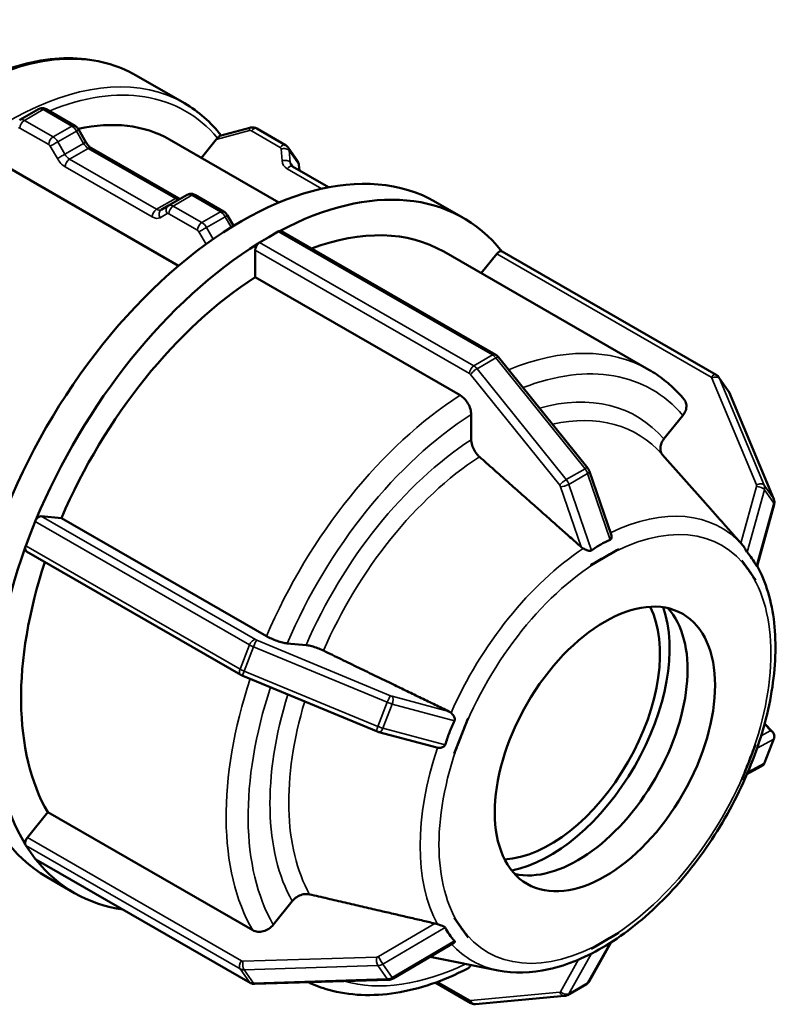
# Model space of a CAD drawing. Header units: millimetres. Extents: x 0 to 903, y 0 to 594.
# Tile 8 of 9: x 594 to 642, y 437 to 500. Entities that reach past the tile are written whole.
import ezdxf

# ---------------------------------------------------------------- set-up
doc = ezdxf.new("R2010")
doc.units = ezdxf.units.MM
doc.layers.add('Visible (ANSI)', color=7, linetype='Continuous', lineweight=50)
doc.layers.add('Visible Narrow (ANSI)', color=7, linetype='Continuous', lineweight=35)

msp = doc.modelspace()

# ---------------------------------------------------------------- linework, layer by layer
at = {"layer": 'Visible (ANSI)'}
for p, q in [((601.226, 496.505), (604.337, 494.713)), ((594.958, 494.34), (593.756, 493.648)), ((595.457, 494.33), (597.3, 493.269)), ((597.547, 493.017), (598.006, 492.222)), ((608.534, 493.144), (606.611, 492.628)), ((610.816, 492.03), (608.973, 493.091)), ((603.376, 492.389), (610.394, 488.348)), ((605.426, 491.209), (606.376, 492.39)), ((598.359, 491.842), (603.947, 488.624)), ((611.586, 491.018), (610.985, 491.875)), ((603.957, 484.293), (592.537, 490.87)), ((613.581, 489.323), (611.262, 490.659)), ((611.68, 490.756), (611.709, 490.402)), ((604.507, 488.841), (603.305, 488.149)), ((605.006, 488.832), (606.848, 487.77)), ((603.303, 488.148), (602.845, 487.882)), ((620.463, 488.378), (622.23, 487.36)), ((607.095, 487.518), (607.48, 486.852)), ((609.154, 485.788), (609.755, 486.134)), ((609.755, 486.134), (610.356, 486.48)), ((610.555, 486.5), (624.308, 478.58)), ((608.871, 483.553), (608.871, 485.298)), ((620.983, 485.194), (634.142, 477.616)), ((623.378, 483.814), (624.377, 485.057)), ((638.471, 477.282), (624.718, 485.202)), ((622.03, 475.975), (608.871, 483.553)), ((624.491, 478.422), (630.213, 471.306)), ((639.241, 476.27), (638.64, 477.127)), ((639.296, 476.171), (642.157, 469.318)), ((622.737, 473.125), (622.737, 474.749)), ((635.106, 473.171), (636.323, 474.684)), ((637.775, 469.047), (634.999, 472.177)), ((630.336, 471.083), (631.718, 467.034)), ((642.177, 468.96), (641.088, 465.011)), ((594.445, 467.099), (594.746, 467.874)), ((595.132, 468.216), (596.439, 468.096)), ((596.439, 468.096), (609.599, 460.518)), ((594.145, 466.324), (594.445, 467.099)), ((607.943, 458.035), (594.19, 465.955)), ((632.205, 466.101), (631.321, 465.592)), ((632.204, 466.104), (632.205, 466.101)), ((632.205, 466.101), (632.204, 466.1)), ((631.321, 465.592), (630.437, 465.083)), ((640.102, 465.376), (640.105, 465.377)), ((640.105, 465.377), (640.105, 465.38)), ((640.547, 464.746), (640.105, 465.377)), ((630.437, 465.083), (630.436, 465.086)), ((630.437, 465.082), (630.437, 465.083)), ((640.988, 464.116), (640.547, 464.746)), ((640.988, 464.116), (640.986, 464.115)), ((640.989, 464.119), (640.988, 464.116)), ((610.919, 460.055), (612.136, 459.943)), ((616.66, 454.412), (608.076, 457.97)), ((622.538, 455.261), (622.096, 454.122)), ((622.535, 455.262), (622.538, 455.261)), ((622.538, 455.261), (622.539, 455.261)), ((620.521, 453.37), (616.818, 454.358)), ((642.079, 454.372), (641.572, 454.909)), ((622.096, 454.122), (621.654, 452.982)), ((641.569, 452.381), (642.17, 453.931)), ((640.547, 452.43), (640.988, 453.57)), ((640.986, 453.57), (640.988, 453.57)), ((640.988, 453.57), (640.989, 453.57)), ((621.654, 452.982), (621.651, 452.983)), ((621.655, 452.982), (621.654, 452.982)), ((640.105, 451.291), (640.547, 452.43)), ((641.381, 452.169), (640.438, 451.657)), ((640.105, 451.291), (640.102, 451.291)), ((640.105, 451.291), (640.105, 451.291)), ((594.248, 447.595), (595.556, 449.221)), ((595.556, 449.221), (608.715, 441.643)), ((594.445, 446.66), (594.145, 447.089)), ((594.746, 446.231), (594.445, 446.66)), ((608.544, 438.27), (594.791, 446.189)), ((595.511, 445.049), (597.279, 444.031)), ((610.035, 441.998), (611.252, 443.511)), ((621.651, 442.434), (621.654, 442.436)), ((621.654, 442.436), (621.655, 442.438)), ((621.654, 442.436), (622.096, 441.805)), ((622.096, 441.805), (622.538, 441.175)), ((622.538, 441.175), (622.535, 441.173)), ((622.539, 441.177), (622.538, 441.175)), ((631.321, 440.96), (632.205, 441.469)), ((632.204, 441.471), (632.205, 441.469)), ((632.205, 441.469), (632.204, 441.467)), ((621.622, 440.826), (617.724, 438.545)), ((631.717, 440.867), (630.306, 438.357)), ((630.436, 440.449), (630.437, 440.451)), ((630.437, 440.451), (631.321, 440.96)), ((630.437, 440.451), (630.437, 440.453)), ((624.467, 439.061), (620.112, 439.942)), ((617.426, 438.458), (608.843, 438.196)), ((620.433, 438.281), (622.707, 436.971)), ((628.928, 437.486), (630.13, 438.178)), ((623.013, 436.901), (628.736, 437.425))]:
    msp.add_line(p, q, dxfattribs=at)
for centre, major_axis, ratio, start_param, end_param in [((593.42, 475.102), (9.955, 17.288), 0.578093, 0, 0.488942), ((607.987, 466.713), (12.476, 21.665), 0.578093, 0, 3.141593), ((606.517, 492.188), (0.321, 0.456), 0.420253, 1.187218, 1.420605), ((609.755, 465.695), (12.476, 21.665), 0.578093, 6.05832, 7.027782), ((609.755, 465.695), (11.228, 19.498), 0.578093, 0, 0.611068), ((610.356, 486.153), (-0.2, -0.347), 0.578093, 3.61658, 3.925057), ((610.356, 486.153), (0.2, 0.347), 0.578093, 0, 0.474988), ((609.755, 465.695), (-12.476, -21.665), 0.578093, 3.963925, 4.933387), ((609.154, 485.461), (0.2, 0.347), 0.578093, 1.091941, 2.354261), ((609.154, 485.461), (-0.2, -0.347), 0.578093, 3.925057, 4.233534), ((624.518, 484.855), (0.2, 0.347), 0.578093, 0.044744, 1.307063), ((624.518, 484.855), (0.2, 0.347), 0.578093, 0, 0.044744), ((609.755, 465.695), (-11.228, -19.498), 0.578093, 3.980641, 4.91667), ((594.991, 467.851), (-0.2, -0.347), 0.578093, 4.663778, 4.972255), ((594.991, 467.851), (0.2, 0.347), 0.578093, 0.259866, 1.522185), ((609.755, 465.695), (-12.476, -21.665), 0.578093, 5.011122, 5.980585), ((594.39, 466.301), (-0.2, -0.347), 0.578093, 5.280732, 6.283185), ((594.39, 466.301), (-0.2, -0.347), 0.578093, 4.972255, 5.280732), ((609.755, 465.695), (-11.228, -19.498), 0.578093, 5.054228, 5.963868), ((627.786, 455.312), (-4.99, -8.666), 0.578093, 0.360638, 2.780954), ((627.786, 455.312), (5.424, 9.42), 0.578093, 3.600487, 5.824291), ((629.554, 454.294), (-4.99, -8.666), 0.578093, 0.177364, 2.964228), ((594.39, 447.393), (0.2, 0.347), 0.578093, 1.307063, 2.569383), ((594.39, 447.393), (-0.2, -0.347), 0.578093, 5.710975, 6.019452), ((594.991, 446.536), (-0.2, -0.347), 0.578093, 6.019452, 6.283185), ((609.755, 465.695), (-12.476, -21.665), 0.578093, 6.058392, 6.507979)]:
    msp.add_ellipse(centre, major_axis=major_axis, ratio=ratio, start_param=start_param, end_param=end_param, dxfattribs=at)
msp.add_ellipse((631.321, 453.276), major_axis=(-4.99, -8.666), ratio=0.578093, dxfattribs=at)
for points, knots in [([(601.226, 496.505), (600.026, 497.196), (598.644, 497.566), (595.638, 497.642), (594.007, 497.328), (590.643, 496.039), (588.909, 495.044), (585.537, 492.479), (583.901, 490.908), (580.894, 487.354), (579.524, 485.373), (577.182, 481.2), (576.211, 479.009), (574.764, 474.63), (574.289, 472.443), (573.889, 468.286), (573.966, 466.317), (574.68, 462.803), (575.316, 461.255), (576.931, 459.002), (577.812, 458.191), (578.826, 457.607)], [5.499721, 5.499721, 5.499721, 5.499721, 5.803755, 5.803755, 6.118125, 6.118125, 6.441706, 6.441706, 6.766116, 6.766116, 7.089771, 7.089771, 7.413129, 7.413129, 7.73686, 7.73686, 8.061337, 8.061337, 8.384413, 8.384413, 8.641314, 8.641314, 8.641314, 8.641314]), ([(595.457, 494.33), (595.434, 494.343), (595.409, 494.356), (595.355, 494.377), (595.325, 494.386), (595.261, 494.399), (595.226, 494.403), (595.152, 494.402), (595.113, 494.397), (595.034, 494.377), (594.995, 494.361), (594.958, 494.34)], [1.5707963, 1.5707963, 1.5707963, 1.5707963, 1.7274892, 1.7274892, 1.8841821, 1.8841821, 2.040875, 2.040875, 2.1975679, 2.1975679, 2.3542608, 2.3542608, 2.3542608, 2.3542608]), ([(593.755, 493.647), (593.755, 493.647), (593.755, 493.647), (593.755, 493.647), (593.755, 493.647), (593.756, 493.647), (593.756, 493.647), (593.756, 493.647), (593.756, 493.647), (593.756, 493.647), (593.756, 493.647), (593.756, 493.648)], [3.926990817, 3.926990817, 3.926990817, 3.926990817, 3.927377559, 3.927377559, 3.9277643, 3.9277643, 3.928151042, 3.928151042, 3.928537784, 3.928537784, 3.928924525, 3.928924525, 3.928924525, 3.928924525]), ([(597.547, 493.017), (597.536, 493.036), (597.524, 493.055), (597.497, 493.092), (597.483, 493.11), (597.453, 493.145), (597.437, 493.162), (597.403, 493.195), (597.384, 493.211), (597.345, 493.241), (597.323, 493.255), (597.3, 493.269)], [0.7853982, 0.7853982, 0.7853982, 0.7853982, 0.9424778, 0.9424778, 1.0995574, 1.0995574, 1.2566371, 1.2566371, 1.4137167, 1.4137167, 1.5707963, 1.5707963, 1.5707963, 1.5707963]), ([(608.534, 493.144), (608.561, 493.151), (608.588, 493.156), (608.645, 493.164), (608.674, 493.165), (608.733, 493.164), (608.763, 493.161), (608.823, 493.151), (608.854, 493.143), (608.914, 493.121), (608.944, 493.108), (608.973, 493.091)], [3.9269908, 3.9269908, 3.9269908, 3.9269908, 4.0840704, 4.0840704, 4.2411501, 4.2411501, 4.3982297, 4.3982297, 4.5553093, 4.5553093, 4.712389, 4.712389, 4.712389, 4.712389]), ([(606.46, 492.484), (606.468, 492.492), (606.475, 492.5), (606.508, 492.535), (606.529, 492.559), (606.568, 492.601), (606.585, 492.616), (606.604, 492.625), (606.608, 492.627), (606.611, 492.628)], [-0.05423041, -0.05423041, -0.05423041, -0.05423041, -0.05059712, -0.05059712, -0.03851557, -0.03851557, -0.02509947, -0.02509947, -0.02227934, -0.02227934, -0.02227934, -0.02227934]), ([(598.359, 491.842), (598.338, 491.854), (598.314, 491.869), (598.266, 491.906), (598.241, 491.927), (598.191, 491.974), (598.166, 492.001), (598.117, 492.058), (598.093, 492.089), (598.047, 492.154), (598.026, 492.188), (598.006, 492.222)], [1.5707963, 1.5707963, 1.5707963, 1.5707963, 1.727876, 1.727876, 1.8849556, 1.8849556, 2.0420352, 2.0420352, 2.1991149, 2.1991149, 2.3561945, 2.3561945, 2.3561945, 2.3561945]), ([(610.816, 492.03), (610.829, 492.022), (610.842, 492.014), (610.866, 491.997), (610.879, 491.988), (610.902, 491.968), (610.914, 491.958), (610.936, 491.936), (610.946, 491.924), (610.967, 491.901), (610.976, 491.888), (610.985, 491.875)], [4.712389, 4.712389, 4.712389, 4.712389, 4.782905, 4.782905, 4.8534211, 4.8534211, 4.9239372, 4.9239372, 4.9944532, 4.9944532, 5.0649693, 5.0649693, 5.0649693, 5.0649693]), ([(611.68, 490.756), (611.679, 490.774), (611.676, 490.792), (611.67, 490.828), (611.665, 490.846), (611.655, 490.882), (611.648, 490.9), (611.634, 490.935), (611.626, 490.952), (611.607, 490.986), (611.597, 491.002), (611.586, 491.018)], [0.7853982, 0.7853982, 0.7853982, 0.7853982, 0.8719617, 0.8719617, 0.9585253, 0.9585253, 1.0450889, 1.0450889, 1.1316524, 1.1316524, 1.218216, 1.218216, 1.218216, 1.218216]), ([(611.183, 490.729), (611.187, 490.724), (611.191, 490.719), (611.2, 490.709), (611.204, 490.704), (611.214, 490.694), (611.219, 490.689), (611.23, 490.68), (611.236, 490.676), (611.248, 490.667), (611.255, 490.663), (611.262, 490.659)], [4.3598087, 4.3598087, 4.3598087, 4.3598087, 4.4303247, 4.4303247, 4.5008408, 4.5008408, 4.5713569, 4.5713569, 4.6418729, 4.6418729, 4.712389, 4.712389, 4.712389, 4.712389]), ([(604.056, 488.582), (604.053, 488.582), (604.049, 488.582), (604.034, 488.585), (604.021, 488.589), (603.988, 488.602), (603.968, 488.611), (603.947, 488.624)], [1.1869474, 1.1869474, 1.1869474, 1.1869474, 1.2574105, 1.2574105, 1.4141034, 1.4141034, 1.5707963, 1.5707963, 1.5707963, 1.5707963]), ([(605.006, 488.832), (604.983, 488.845), (604.958, 488.857), (604.903, 488.879), (604.873, 488.888), (604.809, 488.901), (604.774, 488.904), (604.7, 488.904), (604.661, 488.899), (604.583, 488.878), (604.543, 488.862), (604.507, 488.841)], [1.5707963, 1.5707963, 1.5707963, 1.5707963, 1.7274892, 1.7274892, 1.8841821, 1.8841821, 2.040875, 2.040875, 2.1975679, 2.1975679, 2.3542608, 2.3542608, 2.3542608, 2.3542608]), ([(603.303, 488.148), (603.303, 488.148), (603.303, 488.148), (603.304, 488.149), (603.304, 488.149), (603.304, 488.149), (603.304, 488.149), (603.304, 488.149), (603.304, 488.149), (603.304, 488.149), (603.304, 488.149), (603.305, 488.149)], [3.926990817, 3.926990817, 3.926990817, 3.926990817, 3.927377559, 3.927377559, 3.9277643, 3.9277643, 3.928151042, 3.928151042, 3.928537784, 3.928537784, 3.928924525, 3.928924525, 3.928924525, 3.928924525]), ([(607.095, 487.518), (607.084, 487.538), (607.072, 487.557), (607.046, 487.594), (607.032, 487.612), (607.001, 487.647), (606.985, 487.664), (606.951, 487.697), (606.933, 487.712), (606.893, 487.743), (606.872, 487.757), (606.848, 487.77)], [0.7853982, 0.7853982, 0.7853982, 0.7853982, 0.9424778, 0.9424778, 1.0995574, 1.0995574, 1.2566371, 1.2566371, 1.4137167, 1.4137167, 1.5707963, 1.5707963, 1.5707963, 1.5707963]), ([(624.491, 478.422), (624.481, 478.433), (624.471, 478.445), (624.45, 478.468), (624.439, 478.479), (624.416, 478.501), (624.404, 478.512), (624.379, 478.532), (624.366, 478.543), (624.338, 478.562), (624.323, 478.571), (624.308, 478.58)], [1.0471976, 1.0471976, 1.0471976, 1.0471976, 1.1519173, 1.1519173, 1.2566371, 1.2566371, 1.3613568, 1.3613568, 1.4660766, 1.4660766, 1.5707963, 1.5707963, 1.5707963, 1.5707963]), ([(636.402, 475.709), (636.273, 475.863), (636.139, 476.013), (635.862, 476.301), (635.719, 476.44), (635.425, 476.706), (635.274, 476.834), (634.964, 477.077), (634.805, 477.193), (634.479, 477.413), (634.312, 477.518), (634.142, 477.616)], [5.2916709, 5.2916709, 5.2916709, 5.2916709, 5.3332809, 5.3332809, 5.3748909, 5.3748909, 5.4165009, 5.4165009, 5.4581109, 5.4581109, 5.4997209, 5.4997209, 5.4997209, 5.4997209]), ([(638.471, 477.282), (638.484, 477.274), (638.496, 477.266), (638.521, 477.249), (638.534, 477.24), (638.557, 477.22), (638.569, 477.21), (638.591, 477.188), (638.601, 477.176), (638.621, 477.153), (638.631, 477.14), (638.64, 477.127)], [4.712389, 4.712389, 4.712389, 4.712389, 4.782905, 4.782905, 4.8534211, 4.8534211, 4.9239372, 4.9239372, 4.9944532, 4.9944532, 5.0649693, 5.0649693, 5.0649693, 5.0649693]), ([(622.737, 474.749), (622.737, 474.85), (622.717, 474.981), (622.65, 475.206), (622.592, 475.34), (622.468, 475.554), (622.381, 475.672), (622.22, 475.842), (622.117, 475.925), (622.03, 475.975)], [-0.148217, -0.148217, -0.148217, -0.148217, -0.1111115, -0.1111115, -0.0740398, -0.0740398, -0.0370053, -0.0370053, 0, 0, 0, 0]), ([(639.296, 476.171), (639.293, 476.178), (639.29, 476.185), (639.283, 476.198), (639.28, 476.205), (639.273, 476.218), (639.269, 476.225), (639.262, 476.238), (639.258, 476.245), (639.25, 476.257), (639.245, 476.264), (639.241, 476.27)], [1.0471976, 1.0471976, 1.0471976, 1.0471976, 1.0814012, 1.0814012, 1.1156049, 1.1156049, 1.1498086, 1.1498086, 1.1840123, 1.1840123, 1.218216, 1.218216, 1.218216, 1.218216]), ([(636.323, 474.684), (636.398, 474.778), (636.467, 474.9), (636.54, 475.113), (636.558, 475.24), (636.541, 475.444), (636.504, 475.557), (636.438, 475.663), (636.421, 475.686), (636.402, 475.708)], [-0.148217, -0.148217, -0.148217, -0.148217, -0.1111115, -0.1111115, -0.0740398, -0.0740398, -0.0370053, -0.0370053, -0.0265579, -0.0265579, -0.0265579, -0.0265579]), ([(623.261, 472.032), (623.23, 472.059), (623.201, 472.088), (623.093, 472.201), (623.006, 472.319), (622.883, 472.533), (622.824, 472.667), (622.757, 472.893), (622.737, 473.024), (622.737, 473.125)], [0.3210257, 0.3210257, 0.3210257, 0.3210257, 0.3334958, 0.3334958, 0.3705368, 0.3705368, 0.407627, 0.407627, 0.4447535, 0.4447535, 0.4447535, 0.4447535]), ([(635.026, 472.146), (635.007, 472.168), (634.99, 472.191), (634.924, 472.297), (634.888, 472.41), (634.871, 472.614), (634.889, 472.742), (634.962, 472.954), (635.031, 473.077), (635.106, 473.171)], [0.3231215, 0.3231215, 0.3231215, 0.3231215, 0.3334958, 0.3334958, 0.3705368, 0.3705368, 0.407627, 0.407627, 0.4447535, 0.4447535, 0.4447535, 0.4447535]), ([(630.336, 471.083), (630.331, 471.099), (630.324, 471.116), (630.311, 471.147), (630.304, 471.163), (630.288, 471.193), (630.28, 471.208), (630.263, 471.237), (630.254, 471.251), (630.234, 471.279), (630.224, 471.293), (630.213, 471.306)], [0.456447, 0.456447, 0.456447, 0.456447, 0.5745971, 0.5745971, 0.6927472, 0.6927472, 0.8108973, 0.8108973, 0.9290474, 0.9290474, 1.0471976, 1.0471976, 1.0471976, 1.0471976]), ([(642.177, 468.96), (642.183, 468.982), (642.188, 469.004), (642.195, 469.05), (642.197, 469.074), (642.198, 469.122), (642.197, 469.146), (642.192, 469.196), (642.187, 469.22), (642.175, 469.27), (642.167, 469.294), (642.157, 469.318)], [0.456447, 0.456447, 0.456447, 0.456447, 0.5745971, 0.5745971, 0.6927472, 0.6927472, 0.8108973, 0.8108973, 0.9290474, 0.9290474, 1.0471976, 1.0471976, 1.0471976, 1.0471976]), ([(631.718, 467.034), (631.73, 466.999), (631.737, 466.964), (631.746, 466.884), (631.743, 466.839), (631.728, 466.78), (631.719, 466.758), (631.694, 466.726), (631.68, 466.714), (631.663, 466.706), (631.662, 466.706), (631.661, 466.705)], [-0.14643597, -0.14643597, -0.14643597, -0.14643597, -0.13308933, -0.13308933, -0.11458663, -0.11458663, -0.10353862, -0.10353862, -0.09459778, -0.09459778, -0.09403698, -0.09403698, -0.09403698, -0.09403698]), ([(631.661, 466.705), (631.445, 466.613), (631.237, 466.507), (631.047, 466.397), (630.857, 466.288), (630.656, 466.158), (630.458, 466.013)], [-0.0806263, -0.0806263, -0.0806263, -0.0806263, 0, 0, 0, 0.0806263, 0.0806263, 0.0806263, 0.0806263]), ([(640.152, 466.366), (640.116, 466.407), (640.082, 466.445), (640.053, 466.478), (640.05, 466.481), (640.048, 466.483), (640.045, 466.486)], [0.26599736, 0.26599736, 0.26599736, 0.26599736, 0.28248366, 0.28248366, 0.28248366, 0.28389422, 0.28389422, 0.28389422, 0.28389422]), ([(640.446, 465.9), (640.437, 465.91), (640.428, 465.923), (640.402, 465.965), (640.386, 465.995), (640.34, 466.084), (640.302, 466.158), (640.223, 466.279), (640.189, 466.325), (640.152, 466.366)], [-0.09300658, -0.09300658, -0.09300658, -0.09300658, -0.08387876, -0.08387876, -0.07032131, -0.07032131, -0.04404811, -0.04404811, -0.02645567, -0.02645567, -0.02645567, -0.02645567]), ([(629.931, 466.146), (629.881, 466.173), (629.835, 466.205), (629.797, 466.238), (629.794, 466.241), (629.791, 466.244), (629.787, 466.246)], [0.26599736, 0.26599736, 0.26599736, 0.26599736, 0.28248366, 0.28248366, 0.28248366, 0.28389422, 0.28389422, 0.28389422, 0.28389422]), ([(630.458, 466.013), (630.454, 466.01), (630.45, 466.007), (630.427, 465.994), (630.406, 465.989), (630.35, 465.985), (630.314, 465.991), (630.211, 466.017), (630.131, 466.05), (630.008, 466.107), (629.969, 466.126), (629.931, 466.146)], [-0.09469348, -0.09469348, -0.09469348, -0.09469348, -0.09226863, -0.09226863, -0.08248082, -0.08248082, -0.06773553, -0.06773553, -0.03986239, -0.03986239, -0.0265608, -0.0265608, -0.0265608, -0.0265608]), ([(641.047, 465.042), (640.951, 465.215), (640.851, 465.372), (640.756, 465.507), (640.661, 465.643), (640.556, 465.778), (640.446, 465.9)], [0.9781379, 0.9781379, 0.9781379, 0.9781379, 1.0587642, 1.0587642, 1.0587642, 1.1393905, 1.1393905, 1.1393905, 1.1393905]), ([(624.467, 439.061), (625.493, 438.853), (626.594, 438.886), (628.931, 439.405), (630.175, 439.929), (632.648, 441.424), (633.877, 442.408), (636.176, 444.717), (637.245, 446.042), (639.124, 448.897), (639.933, 450.426), (641.218, 453.544), (641.692, 455.133), (642.252, 458.224), (642.336, 459.727), (642.082, 462.495), (641.744, 463.764), (641.156, 464.909), (641.125, 464.968), (641.093, 465.027)], [2.549122, 2.549122, 2.549122, 2.549122, 2.844476, 2.844476, 3.166326, 3.166326, 3.496876, 3.496876, 3.826236, 3.826236, 4.154337, 4.154337, 4.482744, 4.482744, 4.812785, 4.812785, 5.142224, 5.142224, 5.160454, 5.160454, 5.160454, 5.160454]), ([(641.088, 465.011), (641.087, 465.009), (641.087, 465.007), (641.083, 465.003), (641.078, 465.003), (641.066, 465.013), (641.06, 465.021), (641.051, 465.035), (641.049, 465.039), (641.047, 465.042)], [-0.12141291, -0.12141291, -0.12141291, -0.12141291, -0.1164424, -0.1164424, -0.10478088, -0.10478088, -0.09589554, -0.09589554, -0.09340515, -0.09340515, -0.09340515, -0.09340515]), ([(609.599, 460.518), (609.686, 460.468), (609.806, 460.407), (610.025, 460.309), (610.163, 460.254), (610.393, 460.173), (610.527, 460.133), (610.734, 460.081), (610.843, 460.062), (610.919, 460.055)], [0, 0, 0, 0, 0.0370053, 0.0370053, 0.0740398, 0.0740398, 0.1111115, 0.1111115, 0.148217, 0.148217, 0.148217, 0.148217]), ([(612.136, 459.943), (612.211, 459.936), (612.321, 459.916), (612.528, 459.865), (612.662, 459.824), (612.892, 459.743), (613.03, 459.689), (613.176, 459.623), (613.215, 459.605), (613.252, 459.587)], [0.1482423, 0.1482423, 0.1482423, 0.1482423, 0.1853688, 0.1853688, 0.222459, 0.222459, 0.2595, 0.2595, 0.27197, 0.27197, 0.27197, 0.27197]), ([(607.943, 458.035), (607.951, 458.03), (607.96, 458.025), (607.978, 458.016), (607.987, 458.011), (608.004, 458.002), (608.013, 457.998), (608.031, 457.99), (608.04, 457.986), (608.058, 457.978), (608.067, 457.974), (608.076, 457.97)], [4.712389, 4.712389, 4.712389, 4.712389, 4.8171087, 4.8171087, 4.9218285, 4.9218285, 5.0265482, 5.0265482, 5.131268, 5.131268, 5.2359878, 5.2359878, 5.2359878, 5.2359878]), ([(621.297, 455.69), (621.301, 455.688), (621.305, 455.686), (621.309, 455.684), (621.355, 455.66), (621.401, 455.629), (621.442, 455.591)], [0.2810731, 0.2810731, 0.2810731, 0.2810731, 0.28248366, 0.28248366, 0.28248366, 0.29896996, 0.29896996, 0.29896996, 0.29896996]), ([(621.673, 455.089), (621.545, 454.83), (621.432, 454.569), (621.337, 454.324), (621.242, 454.079), (621.15, 453.812), (621.072, 453.54)], [-0.0806263, -0.0806263, -0.0806263, -0.0806263, 0, 0, 0, 0.0806263, 0.0806263, 0.0806263, 0.0806263]), ([(621.442, 455.591), (621.5, 455.538), (621.552, 455.477), (621.628, 455.365), (621.655, 455.314), (621.682, 455.237), (621.689, 455.207), (621.692, 455.155), (621.689, 455.132), (621.68, 455.104), (621.677, 455.096), (621.673, 455.089)], [-0.16060392, -0.16060392, -0.16060392, -0.16060392, -0.13655649, -0.13655649, -0.11670012, -0.11670012, -0.1048264, -0.1048264, -0.09597149, -0.09597149, -0.09289398, -0.09289398, -0.09289398, -0.09289398]), ([(616.66, 454.412), (616.67, 454.408), (616.681, 454.404), (616.701, 454.396), (616.712, 454.392), (616.733, 454.385), (616.744, 454.381), (616.765, 454.374), (616.775, 454.371), (616.797, 454.364), (616.807, 454.361), (616.818, 454.358)], [5.2359878, 5.2359878, 5.2359878, 5.2359878, 5.3541379, 5.3541379, 5.472288, 5.472288, 5.5904381, 5.5904381, 5.7085882, 5.7085882, 5.8267384, 5.8267384, 5.8267384, 5.8267384]), ([(642.079, 454.372), (642.088, 454.362), (642.099, 454.35), (642.121, 454.321), (642.132, 454.304), (642.156, 454.262), (642.169, 454.236), (642.189, 454.17), (642.198, 454.129), (642.198, 454.038), (642.191, 453.988), (642.173, 453.938), (642.172, 453.934), (642.17, 453.931)], [5.2359878, 5.2359878, 5.2359878, 5.2359878, 5.3189096, 5.3189096, 5.4018314, 5.4018314, 5.4847533, 5.4847533, 5.5676751, 5.5676751, 5.6450338, 5.6450338, 5.650597, 5.650597, 5.650597, 5.650597]), ([(621.072, 453.54), (621.071, 453.537), (621.07, 453.534), (621.061, 453.508), (621.049, 453.489), (621.007, 453.444), (620.974, 453.422), (620.879, 453.378), (620.801, 453.358), (620.671, 453.349), (620.622, 453.351), (620.576, 453.358)], [-0.09369712, -0.09369712, -0.09369712, -0.09369712, -0.09241237, -0.09241237, -0.08300581, -0.08300581, -0.06816749, -0.06816749, -0.04190536, -0.04190536, -0.02650176, -0.02650176, -0.02650176, -0.02650176]), ([(641.381, 452.169), (641.394, 452.175), (641.407, 452.183), (641.433, 452.202), (641.447, 452.212), (641.475, 452.237), (641.489, 452.251), (641.515, 452.283), (641.528, 452.301), (641.551, 452.339), (641.561, 452.36), (641.569, 452.381)], [0.456447, 0.456447, 0.456447, 0.456447, 0.4916752, 0.4916752, 0.5269035, 0.5269035, 0.5621318, 0.5621318, 0.5973601, 0.5973601, 0.6325883, 0.6325883, 0.6325883, 0.6325883]), ([(611.252, 443.511), (611.327, 443.605), (611.437, 443.704), (611.644, 443.839), (611.778, 443.9), (612.008, 443.962), (612.146, 443.975), (612.292, 443.961), (612.331, 443.955), (612.369, 443.946)], [0.1482423, 0.1482423, 0.1482423, 0.1482423, 0.1853688, 0.1853688, 0.222459, 0.222459, 0.2595, 0.2595, 0.27197, 0.27197, 0.27197, 0.27197]), ([(608.715, 441.643), (608.802, 441.592), (608.922, 441.555), (609.141, 441.534), (609.279, 441.547), (609.509, 441.609), (609.643, 441.669), (609.85, 441.805), (609.959, 441.904), (610.035, 441.998)], [0, 0, 0, 0, 0.0370053, 0.0370053, 0.0740398, 0.0740398, 0.1111115, 0.1111115, 0.148217, 0.148217, 0.148217, 0.148217]), ([(620.413, 442.076), (620.417, 442.075), (620.421, 442.074), (620.425, 442.073), (620.472, 442.061), (620.523, 442.045), (620.576, 442.025)], [0.2810731, 0.2810731, 0.2810731, 0.2810731, 0.28248366, 0.28248366, 0.28248366, 0.29896996, 0.29896996, 0.29896996, 0.29896996]), ([(620.576, 442.025), (620.655, 441.995), (620.736, 441.968), (620.865, 441.925), (620.917, 441.908), (620.985, 441.88), (621.01, 441.868), (621.045, 441.845), (621.058, 441.834), (621.068, 441.818), (621.07, 441.814), (621.072, 441.811)], [-0.16109395, -0.16109395, -0.16109395, -0.16109395, -0.13586207, -0.13586207, -0.1164424, -0.1164424, -0.10478088, -0.10478088, -0.09589554, -0.09589554, -0.09340515, -0.09340515, -0.09340515, -0.09340515]), ([(621.072, 441.811), (621.15, 441.649), (621.242, 441.497), (621.337, 441.361), (621.432, 441.226), (621.545, 441.086), (621.673, 440.953)], [0.9781379, 0.9781379, 0.9781379, 0.9781379, 1.0587642, 1.0587642, 1.0587642, 1.1393905, 1.1393905, 1.1393905, 1.1393905]), ([(621.673, 440.953), (621.683, 440.943), (621.689, 440.931), (621.693, 440.903), (621.685, 440.885), (621.662, 440.855), (621.644, 440.839), (621.622, 440.826)], [-0.09300658, -0.09300658, -0.09300658, -0.09300658, -0.08387876, -0.08387876, -0.07032131, -0.07032131, -0.05578232, -0.05578232, -0.05578232, -0.05578232]), ([(612.295, 438.302), (612.71, 438.107), (613.142, 437.947), (614.258, 437.633), (614.958, 437.523), (616.401, 437.459), (617.143, 437.504), (618.651, 437.741), (619.418, 437.934), (620.961, 438.458), (621.738, 438.789), (622.514, 439.185)], [2.4066798, 2.4066798, 2.4066798, 2.4066798, 2.5035687, 2.5035687, 2.6490092, 2.6490092, 2.7944497, 2.7944497, 2.9398902, 2.9398902, 3.0853307, 3.0853307, 3.0853307, 3.0853307]), ([(622.514, 439.185), (622.519, 439.188), (622.525, 439.191), (622.592, 439.23), (622.65, 439.297), (622.69, 439.386), (622.696, 439.402), (622.701, 439.418)], [0.07093262, 0.07093262, 0.07093262, 0.07093262, 0.0740398, 0.0740398, 0.11111151, 0.11111151, 0.1183716, 0.1183716, 0.1183716, 0.1183716]), ([(608.544, 438.27), (608.563, 438.258), (608.583, 438.249), (608.623, 438.232), (608.643, 438.225), (608.683, 438.213), (608.703, 438.208), (608.744, 438.201), (608.764, 438.199), (608.804, 438.196), (608.823, 438.195), (608.843, 438.196)], [4.712389, 4.712389, 4.712389, 4.712389, 4.8171087, 4.8171087, 4.9218285, 4.9218285, 5.0265482, 5.0265482, 5.131268, 5.131268, 5.2359878, 5.2359878, 5.2359878, 5.2359878]), ([(617.426, 438.458), (617.448, 438.459), (617.47, 438.461), (617.512, 438.467), (617.533, 438.471), (617.574, 438.481), (617.594, 438.487), (617.633, 438.501), (617.652, 438.508), (617.689, 438.526), (617.707, 438.535), (617.724, 438.545)], [5.2359878, 5.2359878, 5.2359878, 5.2359878, 5.3541379, 5.3541379, 5.472288, 5.472288, 5.5904381, 5.5904381, 5.7085882, 5.7085882, 5.8267384, 5.8267384, 5.8267384, 5.8267384]), ([(630.13, 438.178), (630.146, 438.187), (630.16, 438.197), (630.189, 438.218), (630.202, 438.229), (630.228, 438.253), (630.24, 438.265), (630.262, 438.291), (630.272, 438.304), (630.29, 438.33), (630.299, 438.344), (630.306, 438.357)], [5.4958534, 5.4958534, 5.4958534, 5.4958534, 5.5620304, 5.5620304, 5.6282074, 5.6282074, 5.6943844, 5.6943844, 5.7605614, 5.7605614, 5.8267384, 5.8267384, 5.8267384, 5.8267384]), ([(628.928, 437.486), (628.916, 437.479), (628.903, 437.473), (628.878, 437.461), (628.865, 437.456), (628.839, 437.446), (628.826, 437.442), (628.8, 437.436), (628.787, 437.433), (628.761, 437.428), (628.748, 437.427), (628.736, 437.425)], [0.7873319, 0.7873319, 0.7873319, 0.7873319, 0.839305, 0.839305, 0.8912781, 0.8912781, 0.9432513, 0.9432513, 0.9952244, 0.9952244, 1.0471976, 1.0471976, 1.0471976, 1.0471976]), ([(623.013, 436.901), (622.988, 436.898), (622.963, 436.898), (622.916, 436.901), (622.893, 436.904), (622.85, 436.913), (622.829, 436.918), (622.791, 436.931), (622.773, 436.938), (622.738, 436.954), (622.722, 436.962), (622.707, 436.971)], [1.0471976, 1.0471976, 1.0471976, 1.0471976, 1.1519173, 1.1519173, 1.2566371, 1.2566371, 1.3613568, 1.3613568, 1.4660766, 1.4660766, 1.5707963, 1.5707963, 1.5707963, 1.5707963])]:
    msp.add_open_spline(points, degree=3, knots=knots, dxfattribs=at)
for points in [[(606.69, 492.649), (606.026, 493.5), (605.234, 494.197), (604.337, 494.713)], [(631.321, 465.592), (631.601, 465.753), (631.905, 465.927), (632.204, 466.104)], [(632.204, 466.1), (631.903, 465.927), (631.606, 465.756), (631.321, 465.592)], [(630.436, 465.086), (630.738, 465.255), (631.042, 465.431), (631.321, 465.592)], [(631.321, 465.592), (631.037, 465.428), (630.741, 465.258), (630.437, 465.082)], [(640.102, 465.376), (640.103, 465.377), (640.104, 465.378), (640.105, 465.38)], [(640.547, 464.746), (640.404, 464.95), (640.256, 465.162), (640.102, 465.376)], [(640.105, 465.38), (640.254, 465.161), (640.407, 464.946), (640.547, 464.746)], [(630.437, 465.082), (630.437, 465.083), (630.436, 465.085), (630.436, 465.086)], [(640.547, 464.746), (640.686, 464.547), (640.838, 464.329), (640.989, 464.119)], [(640.986, 464.115), (640.838, 464.332), (640.689, 464.543), (640.547, 464.746)], [(622.096, 454.122), (622.236, 454.482), (622.389, 454.873), (622.535, 455.262)], [(622.539, 455.261), (622.386, 454.871), (622.238, 454.488), (622.096, 454.122)], [(622.535, 455.262), (622.536, 455.262), (622.537, 455.262), (622.539, 455.261)], [(621.651, 452.983), (621.806, 453.369), (621.956, 453.761), (622.096, 454.122)], [(622.096, 454.122), (621.954, 453.755), (621.805, 453.372), (621.655, 452.982)], [(620.576, 453.358), (620.558, 453.361), (620.539, 453.365), (620.521, 453.37)], [(640.547, 452.43), (640.689, 452.798), (640.838, 453.18), (640.986, 453.57)], [(640.989, 453.57), (640.838, 453.182), (640.686, 452.791), (640.547, 452.43)], [(640.986, 453.57), (640.987, 453.57), (640.988, 453.57), (640.989, 453.57)], [(640.102, 451.291), (640.256, 451.68), (640.404, 452.062), (640.547, 452.43)], [(640.547, 452.43), (640.407, 452.07), (640.254, 451.678), (640.105, 451.291)], [(621.651, 442.434), (621.652, 442.436), (621.654, 442.437), (621.655, 442.438)], [(622.096, 441.805), (621.956, 442.005), (621.806, 442.222), (621.651, 442.434)], [(621.655, 442.438), (621.805, 442.219), (621.954, 442.008), (622.096, 441.805)], [(622.096, 441.805), (622.238, 441.602), (622.386, 441.39), (622.539, 441.177)], [(622.535, 441.173), (622.389, 441.39), (622.236, 441.606), (622.096, 441.805)], [(631.321, 440.96), (631.606, 441.124), (631.903, 441.294), (632.204, 441.471)], [(632.204, 441.467), (631.905, 441.297), (631.601, 441.121), (631.321, 440.96)], [(631.321, 440.96), (631.042, 440.799), (630.738, 440.625), (630.436, 440.449)], [(630.436, 440.449), (630.436, 440.45), (630.437, 440.452), (630.437, 440.453)], [(630.437, 440.453), (630.741, 440.624), (631.037, 440.796), (631.321, 440.96)]]:
    msp.add_open_spline(points, degree=3, dxfattribs=at)
for points, weights in [([(629.787, 466.246), (626.758, 468.932), (623.261, 472.032)], [1.00010700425, 1.00262681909, 1]), ([(640.045, 466.486), (638.949, 467.723), (637.775, 469.047)], [1.00010767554, 1.00129523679, 1.00133935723]), ([(613.252, 459.587), (617.563, 457.498), (621.297, 455.69)], [1, 1.00262715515, 1.00010767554]), ([(612.369, 443.946), (616.679, 442.943), (620.413, 442.076)], [1, 1.00262715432, 1.00010767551])]:
    msp.add_rational_spline(points, weights, degree=2, dxfattribs=at)
at = {"layer": 'Visible Narrow (ANSI)'}
for p, q in [((594.056, 493.618), (595.258, 494.31)), ((595.258, 494.31), (597.101, 493.249)), ((595.899, 492.557), (594.056, 493.618)), ((593.773, 493.128), (595.616, 492.067)), ((597.101, 493.249), (595.899, 492.557)), ((596.199, 492.24), (597.401, 492.933)), ((597.401, 492.933), (597.859, 492.138)), ((606.376, 492.39), (608.496, 492.959)), ((608.632, 492.946), (610.475, 491.885)), ((595.716, 491.962), (596.174, 491.167)), ((596.657, 491.446), (596.199, 492.24)), ((597.859, 492.138), (596.657, 491.446)), ((596.957, 491.13), (598.159, 491.822)), ((598.159, 491.822), (603.747, 488.604)), ((610.539, 491.783), (610.6, 491.025)), ((611.054, 491.681), (611.655, 490.824)), ((611.115, 490.923), (611.054, 491.681)), ((602.545, 487.912), (596.957, 491.13)), ((596.674, 490.64), (602.262, 487.422)), ((610.921, 490.514), (613.145, 489.233)), ((611.326, 490.622), (611.115, 490.923)), ((611.655, 490.824), (611.688, 490.414)), ((603.747, 488.604), (602.545, 487.912)), ((603.604, 488.12), (604.806, 488.812)), ((604.806, 488.812), (606.649, 487.751)), ((605.447, 487.058), (603.604, 488.12)), ((602.762, 487.373), (603.221, 487.639)), ((603.321, 487.63), (605.164, 486.569)), ((606.649, 487.751), (605.447, 487.058)), ((605.747, 486.742), (606.949, 487.434)), ((606.949, 487.434), (607.336, 486.763)), ((606.175, 486.001), (605.747, 486.742)), ((605.264, 486.463), (605.718, 485.677)), ((610.356, 486.48), (624.108, 478.561)), ((622.906, 477.868), (609.154, 485.788)), ((608.871, 485.298), (622.623, 477.378)), ((624.377, 485.057), (638.13, 477.137)), ((624.108, 478.561), (622.906, 477.868)), ((623.118, 477.68), (624.32, 478.373)), ((624.32, 478.373), (630.043, 471.258)), ((622.694, 477.316), (628.416, 470.201)), ((628.841, 470.565), (623.118, 477.68)), ((638.184, 477.076), (641.045, 470.223)), ((638.679, 477.057), (639.28, 476.199)), ((641.54, 470.204), (638.679, 477.057)), ((639.28, 476.199), (642.141, 469.346)), ((630.043, 471.258), (628.841, 470.565)), ((629.009, 470.26), (630.211, 470.952)), ((630.211, 470.952), (631.661, 466.705)), ((630.458, 466.013), (629.009, 470.26)), ((642.141, 469.346), (641.54, 470.204)), ((628.473, 470.099), (629.787, 466.246)), ((641.049, 470.126), (640.045, 466.486)), ((640.446, 465.9), (641.553, 469.912)), ((641.553, 469.912), (642.154, 469.055)), ((642.154, 469.055), (641.047, 465.042)), ((594.746, 467.874), (608.498, 459.954)), ((608.885, 460.296), (595.132, 468.216)), ((607.897, 458.404), (594.145, 466.324)), ((617.556, 456.696), (608.972, 460.254)), ((608.498, 459.954), (607.897, 458.404)), ((608.159, 458.278), (608.76, 459.827)), ((608.76, 459.827), (617.343, 456.27)), ((616.742, 454.72), (608.159, 458.278)), ((617.343, 456.27), (616.742, 454.72)), ((621.297, 455.69), (617.664, 456.659)), ((617.067, 454.608), (617.668, 456.158)), ((617.668, 456.158), (621.673, 455.089)), ((621.072, 453.54), (617.067, 454.608)), ((641.933, 454.435), (641.342, 454.114)), ((641.558, 454.856), (641.929, 454.462)), ((641.087, 453.335), (642.154, 453.914)), ((642.154, 453.914), (641.553, 452.364)), ((641.553, 452.364), (640.494, 451.79)), ((608.001, 439.675), (594.248, 447.595)), ((594.145, 447.089), (607.897, 439.169)), ((608.498, 438.312), (594.746, 446.231)), ((620.413, 442.076), (616.78, 439.95)), ((617.067, 439.468), (621.072, 441.811)), ((621.673, 440.953), (617.668, 438.61)), ((631.652, 440.826), (630.211, 438.263)), ((616.672, 439.917), (608.088, 439.655)), ((629.009, 437.571), (630.456, 440.144)), ((608.159, 439.108), (616.742, 439.37)), ((616.742, 439.37), (617.343, 438.513)), ((617.668, 438.61), (617.067, 439.468)), ((629.631, 439.758), (628.473, 437.698)), ((607.897, 439.169), (608.498, 438.312)), ((608.76, 438.251), (608.159, 439.108)), ((617.343, 438.513), (608.76, 438.251)), ((622.623, 437.155), (620.578, 438.333)), ((630.211, 438.263), (629.009, 437.571)), ((628.416, 437.661), (622.694, 437.136))]:
    msp.add_line(p, q, dxfattribs=at)
for centre, major_axis, ratio, start_param, end_param in [((590.026, 477.056), (-11.2, -19.449), 0.578093, 3.141593, 6.283185), ((593.138, 475.264), (11.2, 19.449), 0.578093, 0, 2.875558), ((593.42, 475.102), (11, 19.102), 0.578093, 6.075697, 6.923273), ((595.258, 493.82), (-0.299, 0.52), 0.578093, 5.499721, 6.283185), ((595.258, 493.983), (0.2, 0.347), 0.578093, 0, 0.783464), ((594.056, 493.128), (-0.299, 0.52), 0.578093, 5.499721, 6.283185), ((594.056, 493.291), (-0.2, -0.347), 0.578093, 3.925057, 5.495853), ((593.773, 492.965), (-0.1, 0.173), 0.578093, 5.499721, 6.285119), ((597.101, 492.922), (0.2, 0.347), 0.578093, 0, 0.783464), ((597.101, 492.759), (0.299, -0.52), 0.578093, 1.57273, 2.358128), ((597.201, 492.817), (0.346, 0.2), 0.001578, 0, 0.954406), ((608.638, 492.757), (-0.104, 0.386), 0.258363, 0, 0.953495), ((608.509, 492.794), (0.164, 0.115), 0.787757, 0.35258, 1.137978), ((608.773, 492.744), (0.2, 0.347), 0.578093, 0, 1.307063), ((595.899, 492.23), (-0.2, -0.347), 0.578093, 3.925057, 5.495853), ((595.899, 492.066), (-0.299, 0.52), 0.578093, 4.714323, 5.499721), ((595.616, 491.903), (0.1, -0.173), 0.578093, 1.57273, 2.358128), ((595.999, 492.124), (-0.346, -0.2), 0.001578, 4.095998, 5.666795), ((597.659, 492.022), (0.346, 0.2), 0.001578, 0, 0.954406), ((598.159, 492.313), (0.299, -0.52), 0.578093, 4.714323, 5.499721), ((598.159, 491.495), (0.2, 0.347), 0.578093, 0, 0.783464), ((610.616, 491.683), (0.2, 0.347), 0.578093, 0, 1.307063), ((610.352, 491.733), (0.164, 0.115), 0.787757, 5.850367, 6.635766), ((610.68, 491.581), (0.399, 0.032), 0.559184, 0.316918, 1.887715), ((610.494, 491.531), (0.491, 0.344), 0.787757, 5.850367, 6.283185), ((596.457, 491.33), (-0.346, -0.2), 0.001578, 4.095998, 5.666795), ((596.674, 491.457), (0.499, -0.867), 0.578093, 4.714323, 5.499721), ((596.957, 491.62), (-0.299, 0.52), 0.578093, 1.57273, 2.358128), ((596.957, 490.803), (-0.2, -0.347), 0.578093, 3.925057, 5.495853), ((610.742, 490.823), (0.399, 0.032), 0.559184, 0.316918, 1.887715), ((611.533, 491.275), (-0.819, -0.574), 0.787757, 5.850367, 6.635766), ((611.095, 490.673), (0.491, 0.344), 0.787757, 5.850367, 6.283185), ((611.062, 490.312), (0.2, 0.347), 0.578093, 0, 1.307063), ((611.675, 491.074), (-0.491, -0.344), 0.787757, 5.850367, 6.283185), ((611.281, 490.724), (0.399, 0.032), 0.559184, 0, 0.316918), ((603.747, 488.277), (0.2, 0.347), 0.578093, 0, 0.783464), ((603.747, 489.094), (0.299, -0.52), 0.578093, 5.499721, 6.20623), ((604.806, 488.321), (-0.299, 0.52), 0.578093, 5.499721, 6.283185), ((604.806, 488.485), (0.2, 0.347), 0.578093, 0, 0.783464), ((602.545, 487.585), (-0.2, -0.347), 0.578093, 3.925057, 5.495853), ((602.545, 488.402), (0.299, -0.52), 0.578093, 5.499721, 6.282551), ((603.045, 487.536), (-0.201, 0.346), 0.815969, 0, 1.568067), ((603.504, 487.802), (-0.201, 0.346), 0.815969, 0, 1.568067), ((603.604, 487.629), (-0.299, 0.52), 0.578093, 5.499721, 6.283185), ((603.604, 487.793), (-0.2, -0.347), 0.578093, 3.925057, 5.495853), ((602.262, 488.239), (0.499, -0.867), 0.578093, 5.499721, 6.285119), ((603.321, 487.466), (-0.1, 0.173), 0.578093, 5.499721, 6.285119), ((606.649, 487.424), (0.2, 0.347), 0.578093, 0, 0.783464), ((606.649, 487.26), (0.299, -0.52), 0.578093, 1.57273, 2.358128), ((606.749, 487.318), (0.346, 0.2), 0.001578, 0, 0.954406), ((605.447, 486.731), (-0.2, -0.347), 0.578093, 3.925057, 5.495853), ((605.547, 486.626), (-0.346, -0.2), 0.001578, 4.095998, 5.666795), ((605.447, 486.568), (-0.299, 0.52), 0.578093, 4.714323, 5.499721), ((605.164, 486.405), (0.1, -0.173), 0.578093, 1.57273, 2.358128), ((622.914, 458.117), (11.228, 19.498), 0.578093, 0, 0.643043), ((624.108, 478.234), (0.2, 0.347), 0.578093, 0, 0.783464), ((624.108, 478.07), (0.299, -0.52), 0.578093, 1.834529, 2.358128), ((624.179, 478.171), (0.312, 0.251), 0.212712, 0, 0.937714), ((622.906, 477.541), (-0.2, -0.347), 0.578093, 3.925057, 5.495853), ((622.906, 477.378), (-0.299, 0.52), 0.578093, 4.976122, 5.499721), ((623.621, 457.71), (10.729, 18.632), 0.578093, 6.077625, 6.905276), ((622.623, 477.215), (0.1, -0.173), 0.578093, 1.834529, 2.358128), ((622.977, 477.479), (-0.312, -0.251), 0.212712, 4.079306, 5.650103), ((638.271, 476.935), (0.2, 0.347), 0.578093, 0, 1.307063), ((638.007, 476.985), (0.164, 0.115), 0.787757, 6.112167, 6.635766), ((638.325, 476.874), (0.369, 0.154), 0.607, 0.132299, 1.703096), ((638.149, 476.783), (0.491, 0.344), 0.787757, 6.112167, 6.283185), ((622.914, 458.117), (-11.228, -19.498), 0.578093, 3.980641, 4.91667), ((623.621, 457.71), (9.74, 16.913), 0.578093, 6.083542, 6.8107), ((638.75, 475.926), (0.491, 0.344), 0.787757, 6.112167, 6.283185), ((638.926, 476.017), (0.369, 0.154), 0.607, 0, 0.132299), ((623.621, 457.71), (10.729, 18.632), 0.578093, 0.841637, 1.77249), ((624.145, 457.408), (9.258, 16.076), 0.578093, 6.092192, 6.772027), ((623.621, 457.71), (-9.74, -16.913), 0.578093, 3.989147, 4.908165), ((624.145, 457.408), (9.258, 16.076), 0.578093, 0.850896, 1.763231), ((629.901, 471.056), (0.312, 0.251), 0.212712, 0, 0.937714), ((629.831, 470.955), (0.299, -0.52), 0.578093, 1.243779, 1.834529), ((629.958, 470.954), (0.379, 0.129), 0.262106, 5.354686, 6.283185), ((628.699, 470.364), (-0.312, -0.251), 0.212712, 4.079306, 5.650103), ((628.346, 470.1), (0.1, -0.173), 0.578093, 1.243779, 1.834529), ((628.756, 470.262), (-0.379, -0.129), 0.262106, 0.642297, 2.213093), ((628.629, 470.263), (-0.299, 0.52), 0.578093, 4.385371, 4.976122), ((641.187, 470.021), (0.369, 0.154), 0.607, 0.132299, 1.703096), ((640.868, 470.132), (0.164, 0.115), 0.787757, 5.521416, 6.112167), ((641.01, 469.93), (0.491, 0.344), 0.787757, 5.521416, 6.112167), ((641.191, 469.924), (-0.386, 0.106), 0.445737, 3.636496, 5.207292), ((641.788, 469.164), (0.369, 0.154), 0.607, 0, 0.132299), ((641.611, 469.073), (0.491, 0.344), 0.787757, 5.521416, 6.112167), ((641.792, 469.067), (0.386, -0.106), 0.445737, 0, 0.494903), ((630.797, 453.578), (8, 13.892), 0.578093, 6.095929, 6.988876), ((631.321, 453.276), (7.518, 13.055), 0.578093, 6.019452, 7.06665), ((630.797, 453.578), (-8, -13.892), 0.578093, 4.001534, 4.895778), ((631.321, 453.276), (7.518, 13.055), 0.578093, 0.783464, 1.830662), ((631.321, 453.276), (7.518, 13.055), 0.578093, 4.972255, 6.019452), ((608.743, 459.931), (0.2, 0.347), 0.578093, 0.259866, 1.830662), ((608.831, 459.889), (0.153, 0.37), 0.106356, 0.212455, 1.783251), ((609.007, 460.285), (-0.186, 0.072), 0.209664, 0.938208, 1.461807), ((608.866, 459.92), (0.559, -0.217), 0.209664, 4.079801, 4.603399), ((608.142, 458.382), (-0.2, -0.347), 0.578093, 4.972255, 6.283185), ((608.265, 458.37), (-0.559, 0.217), 0.209664, 0.938208, 1.461807), ((608.229, 458.339), (-0.153, -0.37), 0.106356, 4.924844, 6.283185), ((622.914, 458.117), (-11.228, -19.498), 0.578093, 5.050587, 5.963868), ((623.621, 457.71), (-10.729, -18.632), 0.578093, 5.058012, 5.96128), ((623.621, 457.71), (-9.74, -16.913), 0.578093, 5.086289, 5.955363), ((624.145, 457.408), (-9.258, -16.076), 0.578093, 5.097911, 5.952021), ((617.414, 456.332), (0.153, 0.37), 0.106356, 0.212455, 1.783251), ((617.449, 456.363), (0.559, -0.217), 0.209664, 4.603399, 5.19415), ((617.591, 456.727), (-0.186, 0.072), 0.209664, 1.461807, 2.052557), ((617.522, 456.295), (0.103, 0.386), 0.453042, 4.474981, 6.045777), ((616.813, 454.782), (-0.153, -0.37), 0.106356, 4.924844, 6.283185), ((616.848, 454.813), (-0.559, 0.217), 0.209664, 1.461807, 2.052557), ((616.921, 454.745), (-0.103, -0.386), 0.453042, 0, 1.333388), ((641.788, 454.098), (0.291, 0.274), 0.89493, 0, 0.489158), ((641.752, 454.513), (0.186, -0.072), 0.209664, 6.107044, 6.697795), ((641.792, 454.07), (-0.191, 0.352), 0.962645, 3.826732, 5.397529), ((631.321, 453.276), (-7.518, -13.055), 0.578093, 4.972255, 6.019452), ((641.611, 454.148), (0.559, -0.217), 0.209664, 6.107044, 6.283185), ((630.797, 453.578), (-8, -13.892), 0.578093, 5.048732, 5.942975), ((631.321, 453.276), (-7.518, -13.055), 0.578093, 0.783464, 1.830662), ((641.191, 452.52), (0.191, -0.352), 0.962645, 0, 0.68514), ((641.01, 452.598), (0.559, -0.217), 0.209664, 6.107044, 6.283185), ((631.321, 453.276), (-7.518, -13.055), 0.578093, 6.019452, 7.06665), ((630.797, 453.578), (-8, -13.892), 0.578093, 6.102289, 6.474179), ((616.813, 439.716), (-0.012, 0.4), 0.394287, 1.029811, 2.600607), ((616.707, 440.09), (-0.164, -0.115), 0.787757, 0.876179, 1.46693), ((616.921, 439.748), (-0.202, 0.345), 0.063865, 0.90978, 2.480577), ((608.142, 439.474), (-0.2, -0.347), 0.578093, 4.448656, 6.019452), ((608.123, 439.828), (-0.164, -0.115), 0.787757, 0.35258, 0.876179), ((608.229, 439.453), (-0.012, 0.4), 0.394287, 1.029811, 2.600607), ((623.621, 457.71), (-10.729, -18.632), 0.578093, 0.146922, 0.702327), ((616.848, 439.888), (0.491, 0.344), 0.787757, 4.017772, 4.608522), ((608.265, 439.626), (-0.491, -0.344), 0.787757, 0.35258, 0.876179), ((617.449, 439.031), (-0.491, -0.344), 0.787757, 0.876179, 1.46693), ((617.522, 438.891), (0.202, -0.345), 0.063865, 5.622169, 6.283185), ((608.866, 438.768), (-0.491, -0.344), 0.787757, 0.35258, 0.876179), ((608.743, 438.616), (-0.2, -0.347), 0.578093, 6.019452, 6.283185), ((608.831, 438.596), (0.012, -0.4), 0.394287, 5.7422, 6.283185), ((617.414, 438.858), (0.012, -0.4), 0.394287, 5.7422, 6.283185), ((629.831, 438.698), (0.299, -0.52), 0.578093, 0, 0.330885), ((629.958, 438.553), (0.349, -0.196), 0.771709, 5.853232, 6.283185), ((628.346, 437.843), (0.1, -0.173), 0.578093, 6.02332, 6.61407), ((628.699, 437.824), (0.037, -0.398), 0.788574, 5.060317, 6.283185), ((628.756, 437.861), (-0.349, 0.196), 0.771709, 1.140844, 2.71164), ((628.629, 438.006), (0.299, -0.52), 0.578093, 0, 0.330885), ((622.906, 437.318), (-0.2, -0.347), 0.578093, 5.495853, 6.283185), ((622.623, 437.319), (0.1, -0.173), 0.578093, 5.499721, 6.02332), ((622.977, 437.299), (0.037, -0.398), 0.788574, 5.060317, 6.283185)]:
    msp.add_ellipse(centre, major_axis=major_axis, ratio=ratio, start_param=start_param, end_param=end_param, dxfattribs=at)

doc.saveas('drawing.dxf')
